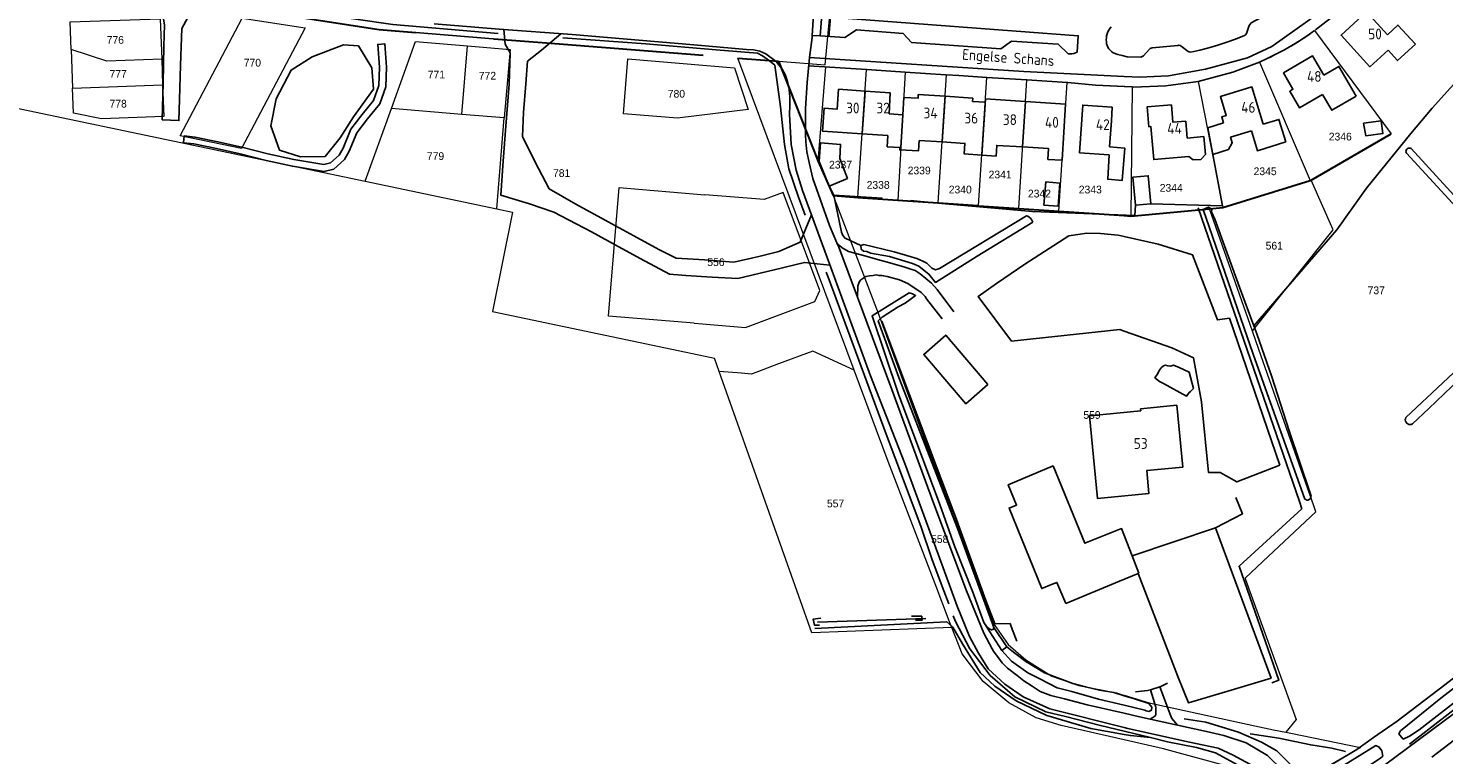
# Model space of a CAD drawing. Header units: metres. Extents: x 233874 to 239264, y 443832 to 448222.
# Tile 185 of 198: x 237745 to 238074, y 447064 to 447233. Entities that reach past the tile are written whole.
import ezdxf
from ezdxf.enums import TextEntityAlignment as Align

# ---------------------------------------------------------------- set-up
doc = ezdxf.new("R2010")
doc.units = ezdxf.units.M
doc.header["$MEASUREMENT"] = 0
doc.linetypes.add('DGN3', pattern=[54.868356, 36.578904, -18.289452])
for name, color, linetype in [('DAKRAND', 4, 'Continuous'), ('DAKRAND-BYG', 4, 'Continuous'), ('Goud-kadastrale grenzen', 13, 'Continuous'), ('HEG', 253, 'Continuous'), ('HEK', 253, 'Continuous'), ('HOOFDGEBOUW', 4, 'Continuous'), ('HOUTWAL', 253, 'Continuous'), ('HUISNUMMER', 253, 'Continuous'), ('INSTEEKSLOOT', 153, 'Continuous'), ('KANTVERH', 253, 'Continuous'), ('KANTWATER', 153, 'Continuous'), ('MIDSLTGREPPEL', 253, 'Continuous'), ('OVERIGEAFSCH', 253, 'Continuous'), ('OVLIJNOBJ', 253, 'Continuous'), ('RASTER', 253, 'Continuous'), ('SCHUTTING', 253, 'Continuous'), ('STRAATNAAM', 253, 'Continuous'), ('TALUDLIJN', 253, 'Continuous'), ('TUSSENMUUR', 253, 'Continuous')]:
    doc.layers.add(name, color=color, linetype=linetype)
for name, color, linetype, lineweight in [('G01 kadestrale perceelsgrens', 73, 'Continuous', 0), ('G02 kadestrale sectiegrens', 73, 'DGN3', 30), ('Z01 perceelnummer', 73, 'Continuous', 13)]:
    doc.layers.add(name, color=color, linetype=linetype, lineweight=lineweight)
doc.styles.get("Standard").update_dxf_attribs({"font": 'iso.shx'})
doc.styles.add('Styledgn001', font='dgn001.shx')

# ---------------------------------------------------------------- blocks, each defined once
blk = doc.blocks.new('A$C1532452F')
at = {"layer": 'G01 kadestrale perceelsgrens'}
for p, q in [((237930.434, 447224.811), (237931.644, 447237.948)), ((237775.619, 447235.571), (237775.971, 447226.179)), ((238044.359, 447232.816), (238062.174, 447208.767)), ((237754.876, 447228.421), (237755.183, 447219.41)), ((237845.799, 447213.319), (237847.118, 447229.266)), ((237775.971, 447226.179), (237776.171, 447220.17)), ((237937.169, 447153.752), (237910.083, 447226.425)), ((237919.597, 447225.675), (237930.434, 447224.811)), ((237928.809, 447202.335), (237930.605, 447224.361)), ((237930.605, 447224.361), (237940.086, 447223.744)), ((238031.574, 447225.487), (238043.365, 447197.953)), ((237938.063, 447193.993), (237940.086, 447223.744)), ((237940.086, 447223.744), (237949.08, 447223.158)), ((237949.08, 447223.158), (237947.332, 447193.358)), ((237956.753, 447192.704), (237958.665, 447222.533)), ((237966.153, 447192.051), (237968.066, 447221.927)), ((237968.066, 447221.927), (237977.397, 447221.328)), ((237975.481, 447191.409), (237977.397, 447221.328)), ((237977.397, 447221.328), (237986.777, 447220.725)), ((237984.857, 447190.764), (237986.777, 447220.725)), ((238017.226, 447220.979), (238023.026, 447191.618)), ((237755.183, 447219.41), (237776.171, 447220.17)), ((238000, 447219.789), (238001.917, 447219.691)), ((238001.917, 447219.691), (238001.598, 447189.649)), ((237740.092, 447215.247), (237823.359, 447197.737)), ((237823.359, 447197.737), (237829.449, 447214.68)), ((237845.799, 447213.319), (237829.449, 447214.68)), ((237855.724, 447212.493), (237845.799, 447213.319)), ((237854.001, 447191.293), (237855.724, 447212.493)), ((237823.359, 447197.737), (237854.001, 447191.293)), ((238048.656, 447186.419), (238043.574, 447198.018)), ((238029.901, 447162.873), (238019.883, 447191.329)), ((237905.771, 447153.473), (237904.677, 447156.568)), ((238055.033, 447065.939), (238043.919, 447059.372))]:
    blk.add_line(p, q, dxfattribs=at)
at = {"layer": 'G01 kadestrale perceelsgrens', "flags": 128}
for points in [[(237754.876, 447228.421), (237754.62, 447234.818), (237775.619, 447235.571)], [(237780.242, 447208.313), (237794.696, 447235.709), (237809.36, 447233.462), (237794.508, 447205.327), (237780.242, 447208.313)], [(237775.971, 447226.179), (237763.165, 447225.714), (237754.876, 447228.421)], [(237829.449, 447214.68), (237835.027, 447230.258), (237847.118, 447229.266)], [(237847.118, 447229.266), (237857.085, 447228.448), (237855.724, 447212.493)], [(237909.338, 447224.15), (237912.502, 447214.462), (237896.039, 447212.414), (237883.462, 447213.463), (237884.489, 447226.232), (237909.338, 447224.15)], [(238017.226, 447220.979), (238025.344, 447223.14), (238031.574, 447225.487)], [(237949.08, 447223.158), (237958.545, 447222.541), (237958.665, 447222.533)], [(237958.665, 447222.533), (237961.526, 447222.347), (237968.066, 447221.927)], [(237986.777, 447220.725), (237986.905, 447220.717), (237993.347, 447220.129), (238000, 447219.789)], [(238001.917, 447219.691), (238002.195, 447219.677), (238009.746, 447219.932), (238017.226, 447220.979)], [(237776.171, 447220.17), (237776.468, 447212.794), (237761.924, 447212.263), (237755.39, 447213.626), (237755.183, 447219.41)], [(237899.935, 447164.694), (237880.007, 447166.347), (237882.491, 447196.259), (237902.442, 447194.599)], [(237899.935, 447164.694), (237901.862, 447164.534), (237911.839, 447163.706), (237928, 447169.764), (237929.169, 447172.335), (237920.668, 447195.143), (237916.224, 447193.453), (237902.442, 447194.599)], [(237932.304, 447194.388), (237942.995, 447166.4), (237953.778, 447137.025), (237969.799, 447094.515), (237972.991, 447089.883), (237977.106, 447086.333), (237983.197, 447082.531), (237989.502, 447080.313), (237998.261, 447078.61), (237999.397, 447078.264), (238000, 447078.08)], [(237854.001, 447191.293), (237857.64, 447190.528), (237853.005, 447167.44), (237902.501, 447157.026), (237904.677, 447156.568)], [(238029.901, 447162.873), (238030.2, 447163.266), (238048.656, 447186.419)], [(238044.661, 447120.789), (238044.175, 447122.175), (238031.406, 447158.597), (238029.901, 447162.873)], [(237937.169, 447153.752), (237927.52, 447158.167), (237919.555, 447155.198), (237913.258, 447152.851), (237910.954, 447153.043), (237905.771, 447153.473)], [(237959.914, 447093.877), (237927.29, 447092.576), (237905.771, 447153.473)], [(237959.914, 447093.877), (237959.407, 447095.186), (237955.998, 447103.981), (237945.094, 447132.489), (237937.169, 447153.752)], [(238044.661, 447120.789), (238032.3, 447109.176), (238028.178, 447105.304)], [(238028.178, 447105.304), (238028.27, 447105.05), (238040.05, 447072.44), (238037.712, 447069.457)], [(238000, 447067.685), (237985.404, 447071.004), (237979.542, 447072.778), (237973.173, 447076.281), (237967.2, 447081.274), (237962.299, 447087.722), (237959.914, 447093.877)], [(238000, 447078.08), (238005.818, 447076.309), (238030.463, 447070.929), (238034.787, 447070.051), (238037.712, 447069.457)], [(238037.712, 447069.457), (238038.868, 447069.222), (238055.033, 447065.939)], [(238033.024, 447054.139), (238029.97, 447057.809), (238024.877, 447061.334), (238009.176, 447065.598), (238000, 447067.685)]]:
    blk.add_lwpolyline(points, dxfattribs=at)
at = {"layer": 'G01 kadestrale perceelsgrens'}
blk.add_ellipse((238003.559, 447289.174), major_axis=(28.015, -63.687), ratio=1, start_param=0, end_param=0.2122052, dxfattribs=at)
at = {"layer": 'G02 kadestrale sectiegrens'}
for p, q in [((237865.552, 447229.934), (237910.083, 447226.425)), ((237910.083, 447226.425), (237919.597, 447225.675)), ((237919.597, 447225.675), (237928.809, 447202.335)), ((238043.574, 447198.018), (238062.174, 447208.767)), ((237928.809, 447202.335), (237932.304, 447194.388)), ((238023.026, 447191.618), (238043.365, 447197.953)), ((238043.365, 447197.953), (238043.574, 447198.018)), ((237932.304, 447194.388), (237938.063, 447193.993)), ((237938.063, 447193.993), (237947.332, 447193.358)), ((237947.332, 447193.358), (237956.753, 447192.704)), ((237966.153, 447192.051), (237975.481, 447191.409)), ((238001.598, 447189.649), (238019.883, 447191.329)), ((238019.883, 447191.329), (238023.026, 447191.618)), ((237984.857, 447190.764), (238000, 447189.755)), ((238000, 447189.755), (238001.598, 447189.649))]:
    blk.add_line(p, q, dxfattribs=at)
at = {"layer": 'G02 kadestrale sectiegrens', "flags": 128}
for points in [[(237744.761, 447246.579), (237752.472, 447244.391), (237826.592, 447233.08), (237865.552, 447229.934)], [(237956.753, 447192.704), (237966.041, 447192.059), (237966.153, 447192.051)], [(237975.481, 447191.409), (237984.789, 447190.769), (237984.857, 447190.764)]]:
    blk.add_lwpolyline(points, dxfattribs=at)
at = {"layer": 'Z01 perceelnummer', "linetype": 'Continuous', "lineweight": 13, "style": 'Styledgn001'}
for s, p in [('776', (237765.167, 447230.646)), ('770', (237797.078, 447225.341)), ('777', (237765.826, 447222.729)), ('771', (237839.914, 447222.577)), ('772', (237851.797, 447222.301)), ('780', (237895.792, 447218.111)), ('778', (237765.826, 447215.802)), ('2346', (238050.351, 447208.136)), ('779', (237839.715, 447203.597)), ('2337', (237934.012, 447201.595)), ('2339', (237952.316, 447200.25)), ('2345', (238032.854, 447200.061)), ('781', (237869.073, 447199.639)), ('2338', (237942.76, 447196.885)), ('2341', (237971.159, 447199.307)), ('2340', (237961.872, 447195.808)), ('2342', (237980.311, 447194.866)), ('2343', (237992.154, 447195.808)), ('2344', (238010.997, 447196.212)), ('561', (238034.981, 447182.736)), ('556', (237904.995, 447178.9)), ('737', (238058.719, 447172.346)), ('559', (237992.541, 447143.323)), ('557', (237932.843, 447122.71)), ('558', (237957.091, 447114.419))]:
    blk.add_text(s, height=1.8, dxfattribs=at).set_placement(p, align=Align.MIDDLE_CENTER)

msp = doc.modelspace()

# ---------------------------------------------------------------- linework, layer by layer
at = {"layer": 'DAKRAND'}
msp.add_line((237948.5, 447213.24), (237945.31, 447213.43), dxfattribs=at)
for points in [[(238023.2, 447211.33), (238019.53, 447210.19), (238020.65, 447203.99)], [(237945.01, 447208.38), (237944.89, 447205.77), (237947.81, 447205.6)], [(238018.6, 447208.13), (238018.94, 447203.95), (238017.86, 447202.81), (238016.09, 447202.75), (238015.1, 447203.48)], [(238020.65, 447203.99), (238024.29, 447205.13), (238025.2, 447206.69), (238024.8, 447208.03)], [(237947.81, 447205.6), (237947.77, 447205.04), (237952.14, 447204.79), (237952.32, 447207.26)], [(237996.53, 447203.91), (237996.2, 447198.22), (237999.56, 447197.91), (238000.18, 447205.48)]]:
    msp.add_lwpolyline(points, dxfattribs=at)
at = {"layer": 'DAKRAND-BYG'}
for p, q in [((237931.38, 447196.6), (237935.65, 447198.41)), ((238006.26, 447192.49), (238002.69, 447192.19)), ((238003.3, 447106.45), (237998.95, 447104.67)), ((237986.43, 447099.41), (237998.95, 447104.67))]:
    msp.add_line(p, q, dxfattribs=at)
for points in [[(238055.79, 447211.28), (238059.85, 447211.83), (238060.26, 447208.82), (238056.3, 447208.29), (238055.79, 447211.28)], [(237935.65, 447198.41), (237933.84, 447203.06), (237934.02, 447206.32), (237929.34, 447206.72), (237929, 447202.33), (237931.38, 447196.6)], [(237981.37, 447192.16), (237981.77, 447197.58), (237985.09, 447197.33), (237984.69, 447191.92), (237981.37, 447192.16)], [(238002.69, 447192.19), (238002.09, 447198.7), (238005.66, 447199.02), (238006.26, 447192.49)], [(237968.31, 447150.43), (237963.14, 447145.95), (237953.38, 447157.41), (237958.51, 447161.91), (237968.31, 447150.43)], [(237983.5, 447131.48), (237973.05, 447127.1), (237974.94, 447122.35), (237973.25, 447121.66), (237980.85, 447102.92), (237983.12, 447103.84)], [(237983.5, 447131.48), (237990.85, 447113.45), (237999.42, 447116.88), (238001.86, 447110.55)], [(238001.86, 447110.55), (238003.43, 447106.5), (238003.3, 447106.45)], [(237983.12, 447103.84), (237984.36, 447104.35), (237986.43, 447099.41)]]:
    msp.add_lwpolyline(points, dxfattribs=at)
at = {"layer": 'HEG'}
msp.add_lwpolyline([(238017.25, 447191.52), (238040.87, 447123.22), (238041.36, 447121.47), (238026.78, 447108.11), (238036.05, 447081.62), (238034.44, 447080.98)], dxfattribs=at)
at = {"layer": 'HEK'}
msp.add_line((238021.31, 447117.02), (238001.86, 447110.55), dxfattribs=at)
for points in [[(238000, 447162.86), (237999.06, 447163.19), (237973.83, 447160.54), (237966.08, 447170.94), (237970.33, 447173.95), (237976.89, 447178.43), (237987.16, 447185.02), (237991.31, 447185.68), (237994.52, 447185.54), (237998.64, 447185.18), (238000, 447184.88)], [(238000, 447184.88), (238007.98, 447183.13), (238015.96, 447180.62), (238021.73, 447165.47), (238024.54, 447165.9)], [(238000, 447162.86), (238011.16, 447158.92), (238016.21, 447156.6), (238018.04, 447146.4), (238019.69, 447129.91), (238022.36, 447129.95), (238026.28, 447127.76), (238036.28, 447131.64)], [(238026.01, 447124.12), (238027.57, 447120.28), (238021.31, 447117.02)], [(238003.3, 447106.45), (238012.55, 447082.44), (238015, 447076.3), (238024.98, 447079.22), (238034.25, 447082.09), (238021.31, 447117.02)], [(237969.92, 447094.68), (237973.46, 447094.74), (237973.72, 447094.08), (237974.77, 447091.46), (237975.08, 447090.69)], [(238002.71, 447078.84), (238005.45, 447079.15), (238006.13, 447079.37), (238008.31, 447080.06), (238008.56, 447080.14), (238010.16, 447080.85)]]:
    msp.add_lwpolyline(points, dxfattribs=at)
at = {"layer": 'HOOFDGEBOUW'}
for p, q in [((238056.46, 447237.15), (238061.32, 447231.85)), ((237952.09, 447217.96), (237958.35, 447217.55)), ((237958.35, 447217.55), (237964.79, 447217.12)), ((237967.74, 447216.88), (237967.68, 447216.12)), ((237967.74, 447216.91), (237977.08, 447216.31)), ((237967.74, 447216.91), (237967.74, 447216.88)), ((237997.28, 447214.99), (237997.06, 447211.82)), ((237997.06, 447211.82), (237996.65, 447205.72)), ((238014.73, 447207.8), (238014.39, 447211.73)), ((237939.07, 447208.78), (237945.01, 447208.38)), ((238018.6, 447208.13), (238014.73, 447207.8)), ((238024.8, 447208.03), (238029.65, 447209.51)), ((237957.66, 447206.89), (237952.32, 447207.26)), ((238000.18, 447205.48), (237996.65, 447205.72))]:
    msp.add_line(p, q, dxfattribs=at)
for points in [[(238061.46, 447228.27), (238057.25, 447224.41), (238050.54, 447231.73), (238056.46, 447237.15)], [(238061.32, 447231.85), (238063.77, 447234.1), (238067.86, 447229.65)], [(238067.86, 447229.65), (238063.7, 447225.83), (238061.46, 447228.27)], [(238046.52, 447222.46), (238043.92, 447226.93), (238037.1, 447222.97), (238039.33, 447219.14), (238038.59, 447218.71), (238040.85, 447214.84), (238046.21, 447217.96)], [(238054.05, 447217.57), (238050.02, 447224.49), (238046.52, 447222.46)], [(237939.74, 447218.72), (237933.55, 447219.14), (237933.24, 447214.56), (237930.17, 447214.77), (237929.8, 447209.41), (237939.07, 447208.78)], [(237945.31, 447213.43), (237945.59, 447218.32), (237939.74, 447218.72)], [(237952.09, 447217.96), (237952.04, 447217.07), (237948.74, 447217.26), (237948.5, 447213.24)], [(238032.42, 447211), (238029.76, 447219.7), (238022.45, 447217.46), (238023.79, 447213.08), (238022.76, 447212.76), (238023.2, 447211.33)], [(238046.21, 447217.96), (238048.37, 447214.26), (238054.05, 447217.57)], [(237967.68, 447216.12), (237964.73, 447216.34), (237964.79, 447217.12)], [(237977.08, 447216.31), (237986.41, 447215.71), (237985.57, 447202.62), (237982.27, 447202.83), (237982.43, 447205.33), (237976.4, 447205.72)], [(237996.53, 447203.91), (237989.65, 447204.37), (237990.4, 447215.46), (237997.28, 447214.99)], [(238014.39, 447211.73), (238011.39, 447211.47), (238011.04, 447215.53), (238005.38, 447215.05), (238005.78, 447210.41), (238006.27, 447210.46), (238006.93, 447202.78), (238015.1, 447203.48)], [(238037.68, 447206.89), (238036.08, 447212.12), (238032.42, 447211)], [(238029.65, 447209.51), (238031.07, 447204.86), (238037.68, 447206.89)], [(237966.91, 447203.82), (237962.79, 447204.1), (237962.96, 447206.53), (237957.66, 447206.89)], [(237976.4, 447205.72), (237970.36, 447206.1), (237970.2, 447203.61), (237966.91, 447203.82)], [(238013.69, 447131.2), (238012.28, 447145.58), (238003.87, 447144.75), (238003.91, 447144.31), (237991.93, 447143.13), (237993.82, 447123.89), (238005.8, 447125.07), (238005.28, 447130.37), (238013.69, 447131.2)]]:
    msp.add_lwpolyline(points, dxfattribs=at)
at = {"layer": 'HOUTWAL'}
for points in [[(237930.66, 447176.57), (237931.09, 447175.39), (237944.62, 447138.88), (237952.66, 447117.41), (237955.36, 447109.6), (237958.08, 447102.4), (237959.21, 447099.38)], [(237960.26, 447096.57), (237960.77, 447095.21), (237964.13, 447088.88), (237968.83, 447082.69), (237974.6, 447077.71), (237981.8, 447074.25)], [(238029.39, 447069.1), (238036.02, 447068.11), (238043.46, 447066.52), (238048.38, 447065.79), (238051.55, 447064.97)]]:
    msp.add_lwpolyline(points, dxfattribs=at)
at = {"layer": 'INSTEEKSLOOT'}
for p, q in [((238095.74, 447171.68), (238065.74, 447204.26)), ((238066.83, 447205.34), (238096.63, 447172.74)), ((238065.61, 447142.73), (238076.69, 447153.17))]:
    msp.add_line(p, q, dxfattribs=at)
for points in [[(238065.74, 447204.26), (238065.66, 447204.47), (238065.64, 447204.7), (238065.68, 447204.93), (238065.79, 447205.13), (238065.96, 447205.3), (238066.16, 447205.41), (238066.39, 447205.45), (238066.62, 447205.43), (238066.83, 447205.34)], [(238042.13, 447123.75), (238030.1, 447157.48), (238018.42, 447191.18), (238019.64, 447191.73), (238020.41, 447191.24), (238020.36, 447190.64), (238021.13, 447188.91), (238026.9, 447173.12)], [(237938.74, 447182.77), (237939.44, 447182.98), (237946.46, 447181.32), (237951.79, 447179.76), (237953.2, 447179.15), (237954.08, 447178.64), (237955.28, 447177.5), (237956.13, 447177.13), (237957.04, 447177.43), (237977.28, 447189.72)], [(237978.78, 447188.18), (237965.82, 447180.32), (237956.13, 447174.18), (237954.57, 447176.12), (237953.1, 447177.29), (237952.2, 447177.94), (237950.77, 447178.62), (237945.4, 447180.2), (237940.95, 447181.03), (237940.15, 447181.39), (237939.34, 447181.5), (237938.81, 447181.91), (237938.74, 447182.77)], [(237977.28, 447189.72), (237977.62, 447189.58), (237977.94, 447189.38), (237978.22, 447189.13), (237978.45, 447188.84), (237978.64, 447188.53), (237978.78, 447188.18)], [(237969.7, 447093.82), (237969.38, 447094.71), (237969.17, 447095.32), (237961.3, 447116.77), (237947.6, 447152.08), (237942.8, 447165.27), (237943.71, 447166.07), (237947.45, 447168.47), (237949.03, 447169.38), (237950.24, 447170.21), (237951.49, 447171.16), (237950.78, 447171.52), (237950.01, 447171.73), (237941.36, 447166.43), (237947.52, 447148.2), (237957.13, 447122.47), (237960.65, 447112.64), (237964.83, 447102.05), (237967.4, 447094.99), (237968.1, 447094.01), (237968.63, 447093.54), (237969.17, 447093.27), (237969.54, 447093.39), (237969.7, 447093.82)], [(238026.9, 447173.12), (238030.24, 447164.08), (238030.92, 447162.25), (238034.45, 447152.18), (238038.47, 447139.67), (238043.3, 447125.09), (238043.54, 447124.45)], [(238078.1, 447151.69), (238070.95, 447144.85), (238067.16, 447141.23)], [(238065.61, 447142.73), (238065.52, 447142.46), (238065.49, 447142.18), (238065.54, 447141.9), (238065.66, 447141.64), (238065.84, 447141.41), (238066.07, 447141.24), (238066.33, 447141.13), (238066.61, 447141.09), (238066.89, 447141.13), (238067.16, 447141.23)], [(238042.13, 447123.75), (238042.34, 447123.61), (238042.58, 447123.53), (238042.83, 447123.53), (238043.08, 447123.61), (238043.29, 447123.75), (238043.44, 447123.96), (238043.53, 447124.2), (238043.54, 447124.45)], [(237929.44, 447095.99), (237927.66, 447095.8), (237927.94, 447094.42), (237929.14, 447094.41)], [(237950.54, 447096.49), (237952.92, 447096.46), (237953, 447095.53), (237951.48, 447095.55)], [(237967.4, 447094.99), (237971.57, 447088.48), (237972.74, 447089.37), (237969.7, 447093.82)], [(237972.74, 447089.37), (237974.24, 447088.13), (237977.13, 447085.97), (237981.51, 447083.28), (237984.95, 447081.96), (237988.09, 447080.84), (237991.01, 447080.04), (237994.28, 447079.28), (237997.63, 447078.68), (238000, 447077.97)], [(238087.51, 447084.62), (238068.69, 447070.06), (238066.49, 447068.54), (238065.02, 447067.88), (238064.57, 447068.34), (238063.97, 447069.13), (238064.34, 447069.78), (238073.79, 447077.39), (238092.05, 447091.52)], [(237971.57, 447088.48), (237973.8, 447085.99), (237977.58, 447083.32), (237980.38, 447081.93), (237984.45, 447079.83), (237987.84, 447078.91), (237994.05, 447077.18), (238000, 447075.76)], [(238000, 447075.76), (238004.88, 447074.59), (238005.15, 447074.44), (238005.79, 447074.31), (238006.37, 447074.58), (238006.48, 447075.27), (238005.8, 447076.17), (238002.44, 447077.24), (238000, 447077.97)], [(238060.29, 447063.89), (238059.72, 447063.46), (238052.92, 447058.89), (238046.93, 447055.14), (238046, 447055.56), (238044.8, 447057.44), (238045.35, 447058.27), (238047.81, 447059.71), (238058.59, 447066.36), (238059.41, 447065.96), (238060.02, 447065.15), (238060.29, 447063.89)]]:
    msp.add_lwpolyline(points, dxfattribs=at)
at = {"layer": 'KANTVERH'}
for p, q in [((237927.41, 447231.7), (237927.74, 447236.56)), ((237931.63, 447235.95), (237931.27, 447231.44)), ((237927.4, 447231.59), (237927.41, 447231.7)), ((237927.41, 447231.7), (237929.25, 447231.58)), ((238006.54, 447228.8), (238012.54, 447229.37))]:
    msp.add_line(p, q, dxfattribs=at)
for points in [[(238000, 447222.13), (238003.65, 447221.95), (238010.35, 447222.32), (238018.94, 447223.82), (238028.74, 447226.49), (238034.38, 447229.09), (238048.63, 447239.22), (238053.69, 447243.85), (238059.21, 447251.51), (238062.09, 447256.44), (238064.76, 447261.65), (238067.26, 447267.33), (238068.33, 447270.56)], [(237775.03, 447243.28), (237776.64, 447234.14), (237776.48, 447229.18), (237776.29, 447220.66), (237776.07, 447212.04), (237779.98, 447211.85), (237780.08, 447216.76), (237780.32, 447224.76), (237780.63, 447233.27), (237785.19, 447241.73)], [(238044.61, 447233), (238046.32, 447234.3), (238047.99, 447235.66), (238049.63, 447237.06), (238051.22, 447238.51), (238052.77, 447240.01), (238054.27, 447241.54), (238055.73, 447243.13)], [(238028.02, 447231.65), (238028.3, 447231.86), (238028.49, 447232.11), (238029.12, 447234.01), (238029.34, 447234.35), (238029.63, 447234.62), (238034.95, 447237.5), (238035.31, 447237.58), (238035.71, 447237.57), (238037.66, 447237.09), (238038.02, 447237.1), (238038.33, 447237.2), (238038.58, 447237.38)], [(237839.38, 447234.41), (237854.52, 447233.16), (237871.56, 447231.88), (237899.83, 447229.49), (237912.14, 447228.43), (237913.77, 447228.3), (237915.23, 447228), (237916.64, 447227.43), (237919, 447225.61), (237920.42, 447223.87), (237921.13, 447222.59), (237921.66, 447220.98), (237921.96, 447219.73), (237922.22, 447217.43), (237922.18, 447215.37), (237922.13, 447213.39), (237922.47, 447206.27), (237923.67, 447200.34), (237925.13, 447195.62), (237931.43, 447178.49), (237941.01, 447152.45), (237948.95, 447132.03), (237956.71, 447110.89)], [(237929.25, 447231.58), (237929.64, 447236.45), (237927.74, 447236.56)], [(237989.08, 447227.83), (237989.35, 447231.63), (237931.63, 447235.95)], [(237855.58, 447233.08), (237855.89, 447229.68), (237857.09, 447227.66), (237856.83, 447220.31), (237856.08, 447210.53), (237855.47, 447202.41), (237854.95, 447194.49), (237861.59, 447192.48), (237867.24, 447190.57), (237876.04, 447185.96), (237881.55, 447182.96), (237887.39, 447179.72), (237894.22, 447176.11), (237897.95, 447175.77), (237904.14, 447175.41), (237910.06, 447175.07), (237918.56, 447177.1), (237925.61, 447178.86), (237931.54, 447178.21)], [(237927.24, 447189.89), (237924.62, 447183.52), (237919.64, 447181.42), (237914.96, 447180.24), (237909.16, 447178.91), (237902.34, 447179.42), (237895.77, 447179.81), (237891.73, 447181.82), (237885.89, 447185.05), (237879.9, 447188.27), (237872.37, 447192.38), (237866.17, 447196.01), (237862.85, 447202.35), (237859.99, 447208.13), (237860.23, 447213.72), (237860.75, 447220.45), (237861.16, 447225.67), (237864.42, 447228.26), (237868.91, 447232.08)], [(237941.9, 447175.87), (237941.6, 447175.83), (237940.76, 447175.69), (237939.91, 447175.56), (237939.39, 447175.27), (237938.74, 447174.8), (237938.38, 447174.4), (237938.01, 447173.39), (237937.95, 447170.77), (237933.62, 447182.4), (237933.17, 447183.43), (237931.42, 447187.44), (237927.52, 447198.38), (237926.67, 447202.1), (237926.13, 447204.62), (237925.93, 447206.89), (237925.84, 447208.63), (237925.88, 447214.67), (237926.23, 447220.71), (237926.75, 447226.55), (237927.37, 447231.19), (237927.4, 447231.59), (237927.41, 447231.7)], [(237929.25, 447231.58), (237935.03, 447231.19), (237937.7, 447233), (237948.56, 447232.16), (237950.54, 447230.06), (237971.29, 447228.54), (237973.84, 447230.39), (237984.66, 447229.62), (237987, 447227.44)], [(237995.9, 447231.16), (237995.87, 447230.68), (237995.89, 447230.2), (237995.95, 447229.72)], [(237996.25, 447232.52), (237996.08, 447232.08), (237995.96, 447231.63), (237995.9, 447231.16)], [(237997, 447233.71), (237996.7, 447233.34), (237996.45, 447232.94), (237996.25, 447232.52)], [(238015.55, 447227.83), (238017.67, 447228.29), (238019.78, 447228.83), (238021.88, 447229.43), (238023.95, 447230.1), (238025.99, 447230.84), (238028.02, 447231.65)], [(238031.57, 447225.49), (238033.49, 447226.36), (238035.38, 447227.3), (238037.24, 447228.29), (238039.07, 447229.34), (238040.87, 447230.45), (238042.63, 447231.6), (238044.36, 447232.82)], [(237781.03, 447206.69), (237781.2, 447208.31), (237783.69, 447208.04), (237789.04, 447206.92), (237794.58, 447205.68), (237800.66, 447204.16), (237806.72, 447202.84), (237813.69, 447201.65), (237815.23, 447202.06), (237817.27, 447203.83), (237818.17, 447205.46), (237819.99, 447209.85), (237822.63, 447213.27), (237825.27, 447216.57), (237826.55, 447220.04), (237826.69, 447224.29), (237826.26, 447229.61), (237827.89, 447229.74), (237828.32, 447224.33), (237828.17, 447219.73), (237826.71, 447215.76), (237823.9, 447212.27), (237821.41, 447209.03), (237819.64, 447204.75), (237818.55, 447202.79), (237816.01, 447200.58), (237813.76, 447199.99), (237806.41, 447201.24), (237800.29, 447202.57), (237794.2, 447204.1), (237788.69, 447205.33), (237783.44, 447206.43), (237781.03, 447206.69)], [(237987, 447227.44), (237987.43, 447227.41), (237987.86, 447227.44), (237988.28, 447227.52), (237988.69, 447227.65), (237989.08, 447227.83)], [(237995.95, 447229.72), (237996.04, 447229.31), (237996.22, 447228.92), (237996.46, 447228.58)], [(237996.46, 447228.58), (237996.76, 447228.23), (237997.1, 447227.92), (237997.47, 447227.64)], [(237997.47, 447227.64), (237998.53, 447227.28), (237999.6, 447226.98), (238000.7, 447226.73)], [(238000.7, 447226.73), (238003.89, 447226.64), (238004.22, 447226.76), (238004.52, 447226.96), (238005.88, 447228.44)], [(238006.54, 447228.8), (238006.29, 447228.75), (238006.06, 447228.63), (238005.88, 447228.44)], [(238013.28, 447229.19), (238013.05, 447229.33), (238012.8, 447229.39), (238012.54, 447229.37)], [(238013.28, 447229.19), (238014.91, 447227.97), (238015.18, 447227.84), (238015.55, 447227.83)], [(238071.64, 447063.67), (238119.06, 447099.91), (238158.94, 447131.65), (238176.15, 447145.88), (238204.12, 447168.92), (238219.98, 447182.02), (238249.54, 447206.51), (238257.28, 447212.93), (238274.91, 447227.47)], [(237926.58, 447224.62), (237940.09, 447223.74), (237949.08, 447223.16), (237958.55, 447222.54)], [(237926.75, 447226.55), (237976.68, 447223.3), (238000, 447222.13)], [(238001.92, 447219.69), (238002.2, 447219.68), (238009.75, 447219.93), (238017.23, 447220.98), (238025.34, 447223.14), (238031.57, 447225.49)], [(237958.67, 447222.53), (237961.53, 447222.35), (237968.07, 447221.93), (237977.4, 447221.33), (237986.78, 447220.72), (237986.9, 447220.72), (237993.35, 447220.13), (238001.92, 447219.69)], [(238012.48, 447071.1), (238019.24, 447069.67), (238023.23, 447068.74), (238028.46, 447067.03), (238033.37, 447064.03), (238036.98, 447060.53), (238040.67, 447055.8), (238042.67, 447053.71), (238043.88, 447053.3), (238046.18, 447052.98), (238047.93, 447052.9), (238048.65, 447053.22), (238052.04, 447055.42), (238063.04, 447063.58), (238079.94, 447076.16), (238119.85, 447106.95), (238150.94, 447131.65), (238164.11, 447142.52), (238171.33, 447148.33), (238195.53, 447168.38), (238213.4, 447183.01), (238233.22, 447199.32), (238244.9, 447208.72), (238250.58, 447213.52)], [(237933.17, 447183.43), (237933.78, 447182.75), (237934.4, 447182.21), (237935.86, 447181.38), (237939.65, 447180.36), (237942.63, 447179.52)], [(237942.63, 447179.52), (237944.62, 447178.97), (237948.73, 447177.85), (237950.35, 447177.29), (237951.34, 447176.93), (237952.58, 447176.17), (237955.19, 447174.03), (237956.53, 447172.55), (237960.36, 447167.33)], [(237947.74, 447174.75), (237944.83, 447175.57), (237944.04, 447175.74), (237943.61, 447175.79), (237942.94, 447175.83), (237942.3, 447175.93), (237941.9, 447175.87)], [(237947.74, 447174.75), (237949.66, 447173.94), (237952.74, 447171.83), (237953.71, 447170.89), (237954.05, 447170.4), (237957.65, 447165.72)], [(237937.95, 447170.77), (237945.95, 447149.29), (237955.76, 447122.6), (237963.29, 447102.42), (237967.37, 447092.5), (237969.3, 447088.91), (237969.61, 447088.32), (237971.66, 447085.6), (237972.85, 447084.35), (237975.11, 447082.66), (237976.7, 447081.44), (237978.64, 447080.15), (237980.51, 447078.91), (237982.98, 447078.02), (237986.16, 447077.24), (237991.45, 447075.86), (238000, 447073.9)], [(237956.71, 447110.89), (237961.17, 447098.78), (237964.05, 447091.77), (237966.15, 447087.91), (237968.39, 447084.23), (237972.25, 447080.66), (237976.52, 447077.68), (237982.75, 447074.92), (238000, 447070.59)], [(238000, 447073.9), (238003.57, 447073.08), (238006.08, 447072.52), (238006.74, 447072.88), (238007.18, 447073.19), (238007.39, 447073.55), (238007.42, 447075.29), (238006.13, 447079.37)], [(238006.08, 447072.52), (238012.48, 447071.1), (238011.12, 447072.66), (238010.64, 447073.83), (238008.31, 447080.06)], [(238000, 447070.59), (238000.89, 447070.37), (238015.27, 447067.15), (238021.94, 447065.73), (238025.4, 447064.16), (238030.13, 447061.58), (238033.18, 447058.89), (238035.01, 447056.77), (238035.41, 447056.2), (238035.9, 447055.5), (238036.39, 447054.69), (238036.63, 447054.16), (238036.94, 447053.29), (238037.32, 447050.73), (238037.01, 447047.65), (238036.71, 447046.55), (238034.66, 447043.8), (238031.56, 447041.41), (238018.13, 447033.03)]]:
    msp.add_lwpolyline(points, dxfattribs=at)
at = {"layer": 'KANTWATER'}
msp.add_lwpolyline([(238016.19, 447149.48), (238015.5, 447148.8), (238015.14, 447148.53), (238014.85, 447148.07), (238014.54, 447147.68), (238009.22, 447150.65), (238008.29, 447151.12), (238007.19, 447152), (238007.84, 447152.96), (238008.18, 447153.65), (238008.67, 447154.33), (238009.19, 447154.78), (238009.68, 447154.92), (238010.2, 447154.78), (238010.81, 447154.71), (238011.55, 447154.92), (238012.87, 447154.4), (238015.19, 447153.3), (238016.19, 447149.48)], dxfattribs=at)
at = {"layer": 'MIDSLTGREPPEL'}
msp.add_line((237928.61, 447095.1), (237953.88, 447095.93), dxfattribs=at)
at = {"layer": 'OVERIGEAFSCH'}
for points in [[(238014.04, 447072.6), (238019.08, 447071.8), (238026.64, 447069.49), (238032.04, 447067.15), (238035.54, 447065.12), (238038.8, 447061.84), (238040.65, 447059.89), (238042.23, 447058.32), (238054.23, 447065.48), (238058.07, 447068.22), (238063.6, 447072.03), (238074.69, 447080.49), (238094.91, 447096.14), (238116.9, 447113.21), (238151.02, 447140.66), (238182.06, 447166.08), (238216.95, 447195.24), (238237.67, 447212.59), (238245.16, 447218.4)], [(238066.44, 447066.69), (238076.13, 447074.2), (238094.28, 447087.99), (238113.07, 447102.39), (238135.26, 447119.9), (238158.12, 447138.54), (238188.92, 447163.93), (238203.98, 447176.41), (238220.38, 447190.04), (238238.17, 447204.71), (238247.27, 447211.8), (238250.01, 447213.89)]]:
    msp.add_lwpolyline(points, dxfattribs=at)
at = {"layer": 'OVLIJNOBJ'}
for points in [[(237786.24, 447240.64), (237795.28, 447239.2), (237829.8, 447234.27), (237854.27, 447232.15)], [(237938.74, 447182.77), (237935.06, 447184.52), (237934.5, 447185.1), (237934.19, 447185.87), (237932.45, 447194.52)], [(237960.11, 447093.96), (237962.42, 447090.02), (237966.51, 447083.34), (237969.94, 447080.2), (237974.89, 447076.75), (237982, 447073.39), (237992.27, 447070.37), (238000, 447068.97)], [(237981.8, 447074.25), (237986.34, 447073.14), (237994.53, 447071.01)], [(238000, 447068.97), (238001.49, 447068.7), (238006.13, 447068.22)]]:
    msp.add_lwpolyline(points, dxfattribs=at)
at = {"layer": 'RASTER'}
for p, q in [((238024.54, 447165.9), (238036.28, 447131.64)), ((237994.53, 447071.01), (238000, 447069.69))]:
    msp.add_line(p, q, dxfattribs=at)
for points in [[(238030.24, 447164.08), (238049.52, 447186.42), (238056.47, 447196.16), (238066.77, 447208.88), (238071.74, 447214.76), (238080.25, 447224.26), (238086.43, 447232.22), (238094.43, 447244.02), (238096.45, 447246.75), (238103.05, 447255.23), (238109.71, 447262.95), (238119.93, 447274.68), (238123.06, 447278.64)], [(237785.7, 447239.32), (237826.59, 447233.08), (237855.02, 447230.78)], [(237869.36, 447231.15), (237888.68, 447229.73), (237905.06, 447228.36), (237914.65, 447227.55), (237915.81, 447226.94), (237916.89, 447226.2), (237917.84, 447225.43), (237918.69, 447224.73), (237920, 447215.09), (237920.94, 447206.26), (237921.94, 447200.66), (237924.2, 447194.07), (237925.78, 447189.88)], [(237943.59, 447165.15), (237956.49, 447130.85), (237961.24, 447118.4), (237961.78, 447116.78), (237967.8, 447100.11), (237969.92, 447094.68)], [(237927.98, 447093.61), (237958.74, 447095.15), (237960.11, 447093.96)], [(238000, 447069.69), (238006.13, 447068.22), (238010.13, 447067.26), (238016.88, 447065.91), (238021.27, 447064.65), (238026.45, 447061.86), (238030.29, 447059.32), (238031.18, 447058.82), (238032.39, 447057.23), (238034.02, 447054.89), (238013.86, 447041.82)]]:
    msp.add_lwpolyline(points, dxfattribs=at)
at = {"layer": 'SCHUTTING'}
for p, q in [((237931.38, 447196.6), (237932.45, 447194.52)), ((237932.45, 447194.52), (237943.66, 447193.8))]:
    msp.add_line(p, q, dxfattribs=at)
for points in [[(238006.26, 447192.49), (238022.96, 447192.04), (238020.65, 447203.99)], [(237950.3, 447193.22), (237955.8, 447192.74), (237978.73, 447190.73), (238002.52, 447189.76), (238002.69, 447192.19)]]:
    msp.add_lwpolyline(points, dxfattribs=at)
at = {"layer": 'TALUDLIJN'}
msp.add_lwpolyline([(237801.37, 447210.67), (237803.36, 447204.98), (237808.3, 447203.46), (237814, 447203.5), (237817.5, 447207.81), (237820.59, 447212.76), (237825.25, 447219.18), (237824.87, 447224.17), (237821.77, 447229.27), (237818.32, 447229.52), (237810.97, 447226.72), (237806.12, 447223.61), (237802.64, 447216.9), (237801.37, 447210.67)], dxfattribs=at)
at = {"layer": 'TUSSENMUUR'}
for p, q in [((237939.07, 447208.78), (237939.74, 447218.72)), ((237957.66, 447206.89), (237958.35, 447217.55)), ((237966.91, 447203.82), (237967.74, 447216.88)), ((237976.4, 447205.72), (237977.08, 447216.31))]:
    msp.add_line(p, q, dxfattribs=at)
msp.add_lwpolyline([(237948.5, 447213.24), (237948.05, 447205.59), (237947.81, 447205.6)], dxfattribs=at)

# ---------------------------------------------------------------- block references
at = {"layer": 'Goud-kadastrale grenzen', "linetype": 'Continuous'}
msp.add_blockref('A$C1532452F', (0, 0), dxfattribs=at)

# ---------------------------------------------------------------- texts
at = {"layer": 'HUISNUMMER'}
for s, p in [('50', (238056.85, 447230.78)), ('48', (238042.61, 447220.89)), ('30', (237935.3, 447213.54)), ('32', (237942.35, 447213.54)), ('34', (237953.33, 447212.39)), ('46', (238027.28, 447213.7)), ('36', (237962.83, 447211.18)), ('38', (237971.8, 447210.83)), ('40', (237981.6, 447210.2)), ('42', (237993.46, 447209.68)), ('44', (238010.07, 447208.79)), ('53', (238002.28, 447135.43))]:
    msp.add_text(s, height=2.5, dxfattribs=at).set_placement(p)
at = {"layer": 'STRAATNAAM'}
msp.add_text('Engelse Schans', height=2.5, rotation=355.9838, dxfattribs=at).set_placement((237962.25, 447226.05))

doc.saveas('drawing.dxf')
